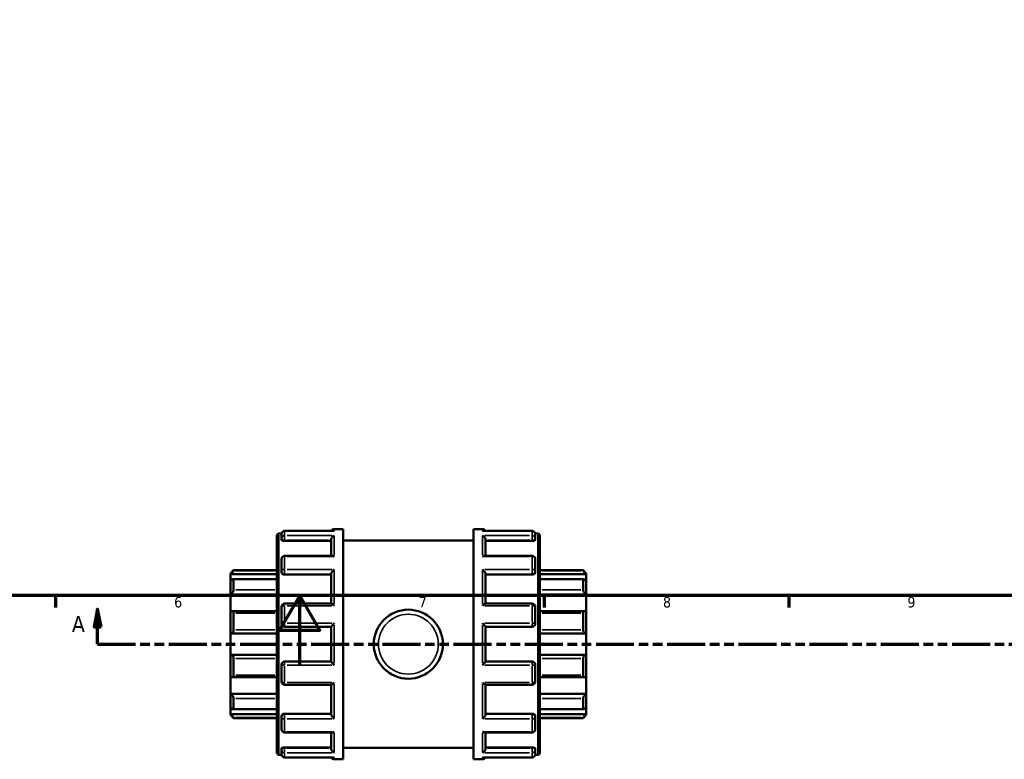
# Model space of a CAD drawing. Header units: millimetres. Extents: x 0 to 905, y -349 to 720.
# Tile 3 of 11: x 340 to 622, y -27 to 185. Entities that reach past the tile are written whole.
import ezdxf

# ---------------------------------------------------------------- set-up
doc = ezdxf.new("R2010")
doc.units = ezdxf.units.MM
doc.linetypes.add('DOUBLE_DASH_CHAIN', pattern=[1.2403, 0.6614, -0.0827, 0.1654, -0.0827, 0.1654, -0.0827])
for name, color, linetype, lineweight in [('Border (ANSI)', 7, 'Continuous', 70), ('Section Line (ANSI)', 7, 'DOUBLE_DASH_CHAIN', 70), ('Visible (ANSI)', 7, 'Continuous', 50), ('Visible Narrow (ANSI)', 7, 'Continuous', 35)]:
    doc.layers.add(name, color=color, linetype=linetype, lineweight=lineweight)
doc.styles.add('Label Text (ANSI)', font='tahoma.ttf')
doc.styles.add('Note Text (ANSI)', font='tahoma.ttf')

# ---------------------------------------------------------------- blocks, each defined once
blk = doc.blocks.new('Borders Default Border')
at = {"layer": 'Border (ANSI)'}
for p, q in [((350.42, 20), (350.42, 16.55)), ((490.58, 20), (490.58, 16.55)), ((560.67, 20), (560.67, 16.55))]:
    blk.add_line(p, q, dxfattribs=at)
at = {"layer": 'Border (ANSI)', "flags": 128}
for points in [[(20, 20), (20, 574), (821, 574), (821, 20), (20, 20)], [(420.5, 0), (420.5, 20), (414.73, 10), (426.27, 10), (420.5, 20)]]:
    blk.add_lwpolyline(points, dxfattribs=at)
at = {"layer": 'Border (ANSI)', "char_height": 3.05, "attachment_point": 7, "style": 'Note Text (ANSI)'}
for s, insert in [('6', (384.49, 16.49)), ('7', (454.6, 16.55)), ('8', (524.63, 16.48)), ('9', (594.7, 16.49))]:
    blk.add_mtext(s, dxfattribs=dict(at, insert=insert))
blk = doc.blocks.new('2dTransSection0')
at = {"layer": 'Section Line (ANSI)', "linetype": 'Continuous'}
for p, q in [((362.54, 16.03), (361.54, 11.03)), ((362.54, 11.03), (362.54, 16.03)), ((363.54, 11.03), (362.54, 16.03)), ((361.54, 11.03), (363.54, 11.03)), ((362.54, 6.03), (362.54, 11.03)), ((362.54, 6.03), (373.35, 6.03))]:
    blk.add_line(p, q, dxfattribs=at)
at = {"layer": 'Section Line (ANSI)', "linetype": 'DOUBLE_DASH_CHAIN', "ltscale": 16.457705}
blk.add_line((362.54, 6.03), (740.77, 6.03), dxfattribs=at)
at = {"layer": 'Section Line (ANSI)', "linetype": 'Continuous', "flags": 128}
blk.add_lwpolyline([(363.54, 11.03), (362.54, 16.03), (361.54, 11.03), (363.54, 11.03)], dxfattribs=at)
at = {"layer": 'Section Line (ANSI)'}
blk.add_solid([(363.54, 11.03), (362.54, 16.03), (361.54, 11.03), (363.54, 11.03)], dxfattribs=at)
at = {"layer": 'Section Line (ANSI)', "insert": (355.18, 9.53), "char_height": 4.57, "attachment_point": 7, "style": 'Label Text (ANSI)'}
blk.add_mtext('A', dxfattribs=at)

msp = doc.modelspace()

# ---------------------------------------------------------------- linework, layer by layer
at = {"layer": 'Visible (ANSI)'}
for p, q in [((413.923, -25.045), (413.923, 37.103)), ((414.529, 37.709), (415.252, 37.709)), ((415.243, 36.283), (415.243, 37.581)), ((430.238, 38.489), (416.152, 38.489)), ((430.402, 39.029), (432.923, 39.029)), ((432.923, -26.971), (432.923, 39.029)), ((470.323, -26.971), (470.323, 39.029)), ((470.323, 39.029), (472.845, 39.029)), ((487.095, 38.489), (473.008, 38.489)), ((487.994, 37.709), (488.717, 37.709)), ((488.003, 37.581), (488.003, 36.283)), ((489.323, 37.103), (489.323, -25.045)), ((415.243, 36.283), (415.243, 35.921)), ((416.152, 35.602), (429.493, 35.602)), ((429.493, 31.333), (429.493, 35.968)), ((432.923, 35.729), (470.323, 35.729)), ((473.753, 31.333), (473.753, 35.968)), ((487.095, 35.602), (473.753, 35.602)), ((488.003, 35.921), (488.003, 36.283)), ((429.818, 31.333), (416.152, 31.333)), ((487.095, 31.333), (473.429, 31.333)), ((415.243, 26.879), (415.243, 30.424)), ((488.003, 30.424), (488.003, 26.879)), ((400.623, 26.324), (401.532, 27.232)), ((400.623, 26.05), (400.623, 26.324)), ((400.623, 26.05), (413.923, 26.05)), ((400.623, 24.178), (400.623, 26.05)), ((401.532, 27.232), (401.532, 27.081)), ((401.532, 27.232), (413.923, 27.232)), ((415.243, 26.879), (415.243, 26.669)), ((416.152, 25.961), (429.493, 25.961)), ((429.493, 17.64), (429.493, 26.179)), ((473.753, 17.64), (473.753, 26.179)), ((487.095, 25.961), (473.753, 25.961)), ((488.003, 26.669), (488.003, 26.879)), ((489.323, 27.232), (501.715, 27.232)), ((502.623, 26.05), (489.323, 26.05)), ((501.715, 27.081), (501.715, 27.232)), ((502.623, 26.324), (501.715, 27.232)), ((502.623, 26.324), (502.623, 26.05)), ((502.623, 26.05), (502.623, 24.178)), ((400.623, 20.275), (400.623, 24.178)), ((413.923, 24.662), (401.422, 24.662)), ((401.532, 24.547), (401.532, 21.574)), ((501.825, 24.662), (489.323, 24.662)), ((501.715, 21.574), (501.715, 24.547)), ((502.623, 24.178), (502.623, 20.275)), ((400.623, 20.275), (413.923, 20.275)), ((400.623, 15.374), (400.623, 20.275)), ((502.623, 20.275), (489.323, 20.275)), ((502.623, 20.275), (502.623, 15.374)), ((429.549, 17.64), (416.152, 17.64)), ((487.095, 17.64), (473.697, 17.64)), ((400.623, 9.058), (400.623, 15.374)), ((413.923, 15.467), (401.022, 15.467)), ((401.532, 14.94), (401.532, 10.129)), ((415.243, 11.888), (415.243, 16.731)), ((488.003, 16.731), (488.003, 11.888)), ((502.225, 15.467), (489.323, 15.467)), ((501.715, 10.129), (501.715, 14.94)), ((502.623, 15.374), (502.623, 9.058)), ((400.623, 9.058), (413.923, 9.058)), ((400.623, 3), (400.623, 9.058)), ((416.152, 10.979), (429.493, 10.979)), ((429.493, 1.066), (429.493, 10.992)), ((473.753, 1.066), (473.753, 10.992)), ((473.753, 10.979), (487.095, 10.979)), ((502.623, 9.058), (489.323, 9.058)), ((502.623, 9.058), (502.623, 3)), ((400.623, -3.316), (400.623, 3)), ((400.623, 3), (413.923, 3)), ((502.623, 3), (489.323, 3)), ((502.623, 3), (502.623, -3.316)), ((401.532, 1.929), (401.532, -2.882)), ((415.243, -4.673), (415.243, 0.17)), ((429.493, 1.079), (416.152, 1.079)), ((487.095, 1.079), (473.753, 1.079)), ((488.003, 0.17), (488.003, -4.673)), ((501.715, -2.882), (501.715, 1.929)), ((400.623, -8.217), (400.623, -3.316)), ((401.022, -3.409), (413.923, -3.409)), ((416.152, -5.582), (429.549, -5.582)), ((429.493, -14.122), (429.493, -5.582)), ((473.697, -5.582), (487.095, -5.582)), ((473.753, -14.122), (473.753, -5.582)), ((489.323, -3.409), (502.225, -3.409)), ((502.623, -3.316), (502.623, -8.217)), ((400.623, -8.217), (413.923, -8.217)), ((400.623, -12.121), (400.623, -8.217)), ((502.623, -8.217), (489.323, -8.217)), ((502.623, -8.217), (502.623, -12.121)), ((401.532, -9.516), (401.532, -12.49)), ((501.715, -12.49), (501.715, -9.516)), ((400.623, -13.993), (400.623, -12.121)), ((400.623, -13.993), (413.923, -13.993)), ((400.623, -14.266), (400.623, -13.993)), ((401.422, -12.605), (413.923, -12.605)), ((416.152, -13.903), (429.493, -13.903)), ((487.095, -13.903), (473.753, -13.903)), ((489.323, -12.605), (501.825, -12.605)), ((502.623, -13.993), (489.323, -13.993)), ((502.623, -12.121), (502.623, -13.993)), ((502.623, -13.993), (502.623, -14.266)), ((400.623, -14.266), (401.532, -15.175)), ((401.532, -15.024), (401.532, -15.175)), ((401.532, -15.175), (413.923, -15.175)), ((415.243, -14.612), (415.243, -14.821)), ((415.243, -18.367), (415.243, -14.821)), ((488.003, -14.821), (488.003, -14.612)), ((488.003, -14.821), (488.003, -18.367)), ((489.323, -15.175), (501.715, -15.175)), ((502.623, -14.266), (501.715, -15.175)), ((501.715, -15.175), (501.715, -15.024)), ((416.152, -19.275), (429.818, -19.275)), ((429.493, -23.91), (429.493, -19.275)), ((473.429, -19.275), (487.095, -19.275)), ((473.753, -23.91), (473.753, -19.275)), ((415.243, -23.863), (415.243, -24.225)), ((415.243, -25.523), (415.243, -24.225)), ((416.152, -23.545), (429.493, -23.545)), ((432.923, -23.671), (470.323, -23.671)), ((487.095, -23.545), (473.753, -23.545)), ((488.003, -24.225), (488.003, -23.863)), ((488.003, -24.225), (488.003, -25.523)), ((414.529, -25.651), (415.252, -25.651)), ((416.152, -26.432), (430.238, -26.432)), ((430.402, -26.971), (432.923, -26.971)), ((470.323, -26.971), (472.845, -26.971)), ((473.008, -26.432), (487.095, -26.432)), ((487.994, -25.651), (488.717, -25.651))]:
    msp.add_line(p, q, dxfattribs=at)
msp.add_circle((451.623, 6.029), 9.9, dxfattribs=at)
for centre, radius, start, end in [((414.529, 37.103), 0.606, 90, 180), ((416.152, 37.581), 0.909, 90, 180), ((430.402, 38.12), 0.909, 90, 156.01478), ((472.845, 38.12), 0.909, 23.98522, 90), ((487.095, 37.581), 0.909, 0, 90), ((488.717, 37.103), 0.606, 0, 90), ((416.152, 30.424), 0.909, 90, 180), ((487.095, 30.424), 0.909, 0, 90), ((416.152, 16.731), 0.909, 90, 180), ((487.095, 16.731), 0.909, 0, 90), ((416.152, 11.888), 0.909, 180, 270), ((487.095, 11.888), 0.909, 270, 0), ((416.152, 0.17), 0.909, 90, 180), ((487.095, 0.17), 0.909, 0, 90), ((416.152, -4.673), 0.909, 180, 270), ((487.095, -4.673), 0.909, 270, 0), ((416.152, -18.367), 0.909, 180, 270), ((487.095, -18.367), 0.909, 270, 0), ((414.529, -25.045), 0.606, 180, 270), ((488.717, -25.045), 0.606, 270, 0), ((416.152, -25.523), 0.909, 180, 270), ((430.402, -26.062), 0.909, 203.98522, 270), ((472.845, -26.062), 0.909, 270, 336.01478), ((487.095, -25.523), 0.909, 270, 0)]:
    msp.add_arc(centre, radius, start, end, dxfattribs=at)
for points, knots in [([(429.493, 35.968), (429.493, 36.048), (429.505, 36.13), (429.553, 36.306), (429.591, 36.397), (429.699, 36.593), (429.775, 36.693), (429.937, 36.865), (430.024, 36.937), (430.205, 37.058), (430.302, 37.105), (430.399, 37.139), (430.401, 37.139), (430.402, 37.14)], [0, 0, 0, 0, 0.02554842, 0.02554842, 0.05485362, 0.05485362, 0.09389105, 0.09389105, 0.1325222, 0.1325222, 0.17309103, 0.17309103, 0.17369216, 0.17369216, 0.17369216, 0.17369216]), ([(430.402, 38.474), (430.401, 38.474), (430.399, 38.475), (430.345, 38.485), (430.291, 38.489), (430.238, 38.489)], [-0.000606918, -0.000606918, -0.000606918, -0.000606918, 0, 0, 0.022721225, 0.022721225, 0.022721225, 0.022721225]), ([(473.008, 38.489), (472.955, 38.489), (472.902, 38.485), (472.847, 38.475), (472.846, 38.474), (472.845, 38.474)], [0.150587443, 0.150587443, 0.150587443, 0.150587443, 0.17309103, 0.17309103, 0.173692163, 0.173692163, 0.173692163, 0.173692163]), ([(472.845, 37.14), (472.846, 37.139), (472.847, 37.139), (472.943, 37.106), (473.038, 37.059), (473.217, 36.941), (473.303, 36.871), (473.465, 36.702), (473.542, 36.601), (473.652, 36.404), (473.691, 36.313), (473.74, 36.137), (473.753, 36.054), (473.753, 35.972), (473.753, 35.97), (473.753, 35.968)], [-0.00060692, -0.00060692, -0.00060692, -0.00060692, 0, 0, 0.04029247, 0.04029247, 0.07871796, 0.07871796, 0.1184803, 0.1184803, 0.148246, 0.148246, 0.17406743, 0.17406743, 0.17474856, 0.17474856, 0.17474856, 0.17474856]), ([(416.152, 35.602), (416.038, 35.602), (415.917, 35.611), (415.693, 35.644), (415.592, 35.669), (415.43, 35.726), (415.359, 35.763), (415.266, 35.84), (415.243, 35.882), (415.243, 35.921)], [0, 0, 0, 0, 0.03419438, 0.03419438, 0.06838875, 0.06838875, 0.10318036, 0.10318036, 0.13797197, 0.13797197, 0.13797197, 0.13797197]), ([(488.003, 35.921), (488.003, 35.882), (487.981, 35.84), (487.887, 35.763), (487.817, 35.726), (487.655, 35.669), (487.553, 35.644), (487.33, 35.611), (487.209, 35.602), (487.095, 35.602)], [0.13830107, 0.13830107, 0.13830107, 0.13830107, 0.17309268, 0.17309268, 0.20788428, 0.20788428, 0.24207866, 0.24207866, 0.27627304, 0.27627304, 0.27627304, 0.27627304]), ([(430.402, 31.115), (430.401, 31.116), (430.399, 31.117), (430.303, 31.18), (430.209, 31.23), (430.029, 31.302), (429.944, 31.324), (429.848, 31.332), (429.833, 31.333), (429.818, 31.333)], [-0.000606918, -0.000606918, -0.000606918, -0.000606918, 0, 0, 0.040292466, 0.040292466, 0.078717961, 0.078717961, 0.086234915, 0.086234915, 0.086234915, 0.086234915]), ([(473.429, 31.333), (473.416, 31.333), (473.403, 31.332), (473.31, 31.326), (473.223, 31.304), (473.041, 31.232), (472.945, 31.181), (472.847, 31.117), (472.846, 31.116), (472.845, 31.115)], [0.087679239, 0.087679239, 0.087679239, 0.087679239, 0.093891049, 0.093891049, 0.132522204, 0.132522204, 0.17309103, 0.17309103, 0.173692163, 0.173692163, 0.173692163, 0.173692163]), ([(401.532, 27.081), (401.532, 27.073), (401.525, 27.059), (401.499, 27.017), (401.48, 26.989), (401.406, 26.893), (401.336, 26.808), (401.172, 26.621), (401.063, 26.503), (400.841, 26.269), (400.728, 26.154), (400.623, 26.05)], [0.17135449, 0.17135449, 0.17135449, 0.17135449, 0.19067973, 0.19067973, 0.21000496, 0.21000496, 0.24865543, 0.24865543, 0.29568221, 0.29568221, 0.33984476, 0.33984476, 0.33984476, 0.33984476]), ([(416.152, 25.961), (416.038, 25.961), (415.917, 25.979), (415.693, 26.051), (415.592, 26.106), (415.43, 26.232), (415.359, 26.312), (415.266, 26.487), (415.243, 26.581), (415.243, 26.669)], [0, 0, 0, 0, 0.03419438, 0.03419438, 0.06838875, 0.06838875, 0.10318036, 0.10318036, 0.13797197, 0.13797197, 0.13797197, 0.13797197]), ([(429.493, 26.179), (429.493, 26.234), (429.505, 26.296), (429.553, 26.442), (429.591, 26.524), (429.699, 26.716), (429.775, 26.825), (429.937, 27.03), (430.024, 27.126), (430.205, 27.307), (430.302, 27.391), (430.399, 27.467), (430.401, 27.468), (430.402, 27.469)], [0, 0, 0, 0, 0.02554842, 0.02554842, 0.05485362, 0.05485362, 0.09389105, 0.09389105, 0.1325222, 0.1325222, 0.17309103, 0.17309103, 0.17369216, 0.17369216, 0.17369216, 0.17369216]), ([(472.845, 27.469), (472.846, 27.468), (472.847, 27.467), (472.943, 27.393), (473.038, 27.31), (473.217, 27.132), (473.303, 27.037), (473.465, 26.835), (473.542, 26.725), (473.652, 26.531), (473.691, 26.448), (473.74, 26.302), (473.753, 26.239), (473.753, 26.182), (473.753, 26.181), (473.753, 26.179)], [-0.00060692, -0.00060692, -0.00060692, -0.00060692, 0, 0, 0.04029247, 0.04029247, 0.07871796, 0.07871796, 0.1184803, 0.1184803, 0.148246, 0.148246, 0.17406743, 0.17406743, 0.17474856, 0.17474856, 0.17474856, 0.17474856]), ([(488.003, 26.669), (488.003, 26.581), (487.981, 26.487), (487.887, 26.312), (487.817, 26.232), (487.655, 26.106), (487.553, 26.051), (487.33, 25.979), (487.209, 25.961), (487.095, 25.961)], [0.13830107, 0.13830107, 0.13830107, 0.13830107, 0.17309268, 0.17309268, 0.20788428, 0.20788428, 0.24207866, 0.24207866, 0.27627304, 0.27627304, 0.27627304, 0.27627304]), ([(502.623, 26.05), (502.518, 26.154), (502.406, 26.269), (502.184, 26.503), (502.075, 26.621), (501.911, 26.808), (501.84, 26.893), (501.767, 26.989), (501.747, 27.017), (501.721, 27.059), (501.715, 27.073), (501.715, 27.081)], [0.32674425, 0.32674425, 0.32674425, 0.32674425, 0.3709068, 0.3709068, 0.41793358, 0.41793358, 0.45658404, 0.45658404, 0.47590928, 0.47590928, 0.49523451, 0.49523451, 0.49523451, 0.49523451]), ([(400.623, 24.178), (400.728, 24.271), (400.841, 24.362), (401.063, 24.52), (401.172, 24.584), (401.336, 24.653), (401.406, 24.67), (401.48, 24.654), (401.499, 24.642), (401.525, 24.604), (401.532, 24.578), (401.532, 24.547)], [0.32674425, 0.32674425, 0.32674425, 0.32674425, 0.3709068, 0.3709068, 0.41793358, 0.41793358, 0.45658404, 0.45658404, 0.47590928, 0.47590928, 0.49523451, 0.49523451, 0.49523451, 0.49523451]), ([(501.715, 24.547), (501.715, 24.578), (501.721, 24.604), (501.747, 24.642), (501.767, 24.654), (501.84, 24.67), (501.911, 24.653), (502.075, 24.584), (502.184, 24.52), (502.406, 24.362), (502.518, 24.271), (502.623, 24.178)], [0.17135449, 0.17135449, 0.17135449, 0.17135449, 0.19067973, 0.19067973, 0.21000496, 0.21000496, 0.24865543, 0.24865543, 0.29568221, 0.29568221, 0.33984476, 0.33984476, 0.33984476, 0.33984476]), ([(401.532, 21.574), (401.532, 21.53), (401.525, 21.481), (401.499, 21.375), (401.48, 21.319), (401.406, 21.147), (401.336, 21.027), (401.172, 20.793), (401.063, 20.665), (400.841, 20.445), (400.728, 20.35), (400.623, 20.275)], [0.17135449, 0.17135449, 0.17135449, 0.17135449, 0.19067973, 0.19067973, 0.21000496, 0.21000496, 0.24865543, 0.24865543, 0.29568221, 0.29568221, 0.33984476, 0.33984476, 0.33984476, 0.33984476]), ([(502.623, 20.275), (502.518, 20.35), (502.406, 20.445), (502.184, 20.665), (502.075, 20.793), (501.911, 21.027), (501.84, 21.147), (501.767, 21.319), (501.747, 21.375), (501.721, 21.481), (501.715, 21.53), (501.715, 21.574)], [0.32674425, 0.32674425, 0.32674425, 0.32674425, 0.3709068, 0.3709068, 0.41793358, 0.41793358, 0.45658404, 0.45658404, 0.47590928, 0.47590928, 0.49523451, 0.49523451, 0.49523451, 0.49523451]), ([(430.402, 17.034), (430.401, 17.035), (430.399, 17.037), (430.303, 17.128), (430.209, 17.214), (430.029, 17.364), (429.944, 17.431), (429.782, 17.544), (429.705, 17.59), (429.606, 17.631), (429.574, 17.64), (429.549, 17.64)], [-0.00060692, -0.00060692, -0.00060692, -0.00060692, 0, 0, 0.04029247, 0.04029247, 0.07871796, 0.07871796, 0.1184803, 0.1184803, 0.14143731, 0.14143731, 0.14143731, 0.14143731]), ([(473.697, 17.64), (473.674, 17.64), (473.643, 17.632), (473.547, 17.593), (473.472, 17.548), (473.31, 17.436), (473.223, 17.369), (473.041, 17.216), (472.945, 17.13), (472.847, 17.037), (472.846, 17.035), (472.845, 17.034)], [0.03299979, 0.03299979, 0.03299979, 0.03299979, 0.05485362, 0.05485362, 0.09389105, 0.09389105, 0.1325222, 0.1325222, 0.17309103, 0.17309103, 0.17369216, 0.17369216, 0.17369216, 0.17369216]), ([(400.623, 15.374), (400.728, 15.42), (400.841, 15.453), (401.063, 15.474), (401.172, 15.459), (401.336, 15.384), (401.406, 15.326), (401.48, 15.204), (401.499, 15.157), (401.525, 15.054), (401.532, 14.998), (401.532, 14.94)], [0.32674425, 0.32674425, 0.32674425, 0.32674425, 0.3709068, 0.3709068, 0.41793358, 0.41793358, 0.45658404, 0.45658404, 0.47590928, 0.47590928, 0.49523451, 0.49523451, 0.49523451, 0.49523451]), ([(501.715, 14.94), (501.715, 14.998), (501.721, 15.054), (501.747, 15.157), (501.767, 15.204), (501.84, 15.326), (501.911, 15.384), (502.075, 15.459), (502.184, 15.474), (502.406, 15.453), (502.518, 15.42), (502.623, 15.374)], [0.17135449, 0.17135449, 0.17135449, 0.17135449, 0.19067973, 0.19067973, 0.21000496, 0.21000496, 0.24865543, 0.24865543, 0.29568221, 0.29568221, 0.33984476, 0.33984476, 0.33984476, 0.33984476]), ([(429.493, 10.992), (429.493, 11.006), (429.505, 11.032), (429.553, 11.108), (429.591, 11.16), (429.699, 11.296), (429.775, 11.385), (429.937, 11.567), (430.024, 11.662), (430.205, 11.854), (430.302, 11.954), (430.399, 12.051), (430.401, 12.052), (430.402, 12.053)], [0, 0, 0, 0, 0.02554842, 0.02554842, 0.05485362, 0.05485362, 0.09389105, 0.09389105, 0.1325222, 0.1325222, 0.17309103, 0.17309103, 0.17369216, 0.17369216, 0.17369216, 0.17369216]), ([(472.845, 12.053), (472.846, 12.052), (472.847, 12.051), (472.943, 11.955), (473.038, 11.858), (473.217, 11.668), (473.303, 11.575), (473.465, 11.393), (473.542, 11.303), (473.652, 11.165), (473.691, 11.112), (473.74, 11.034), (473.753, 11.008), (473.753, 10.993), (473.753, 10.992), (473.753, 10.992)], [-0.00060692, -0.00060692, -0.00060692, -0.00060692, 0, 0, 0.04029247, 0.04029247, 0.07871796, 0.07871796, 0.1184803, 0.1184803, 0.148246, 0.148246, 0.17406743, 0.17406743, 0.17474856, 0.17474856, 0.17474856, 0.17474856]), ([(401.532, 10.129), (401.532, 10.066), (401.525, 10.001), (401.499, 9.872), (401.48, 9.808), (401.406, 9.626), (401.336, 9.517), (401.172, 9.325), (401.063, 9.237), (400.841, 9.114), (400.728, 9.076), (400.623, 9.058)], [0.17135449, 0.17135449, 0.17135449, 0.17135449, 0.19067973, 0.19067973, 0.21000496, 0.21000496, 0.24865543, 0.24865543, 0.29568221, 0.29568221, 0.33984476, 0.33984476, 0.33984476, 0.33984476]), ([(502.623, 9.058), (502.518, 9.076), (502.406, 9.114), (502.184, 9.237), (502.075, 9.325), (501.911, 9.517), (501.84, 9.626), (501.767, 9.808), (501.747, 9.872), (501.721, 10.001), (501.715, 10.066), (501.715, 10.129)], [0.32674425, 0.32674425, 0.32674425, 0.32674425, 0.3709068, 0.3709068, 0.41793358, 0.41793358, 0.45658404, 0.45658404, 0.47590928, 0.47590928, 0.49523451, 0.49523451, 0.49523451, 0.49523451]), ([(400.623, 3), (400.728, 2.982), (400.841, 2.944), (401.063, 2.82), (401.172, 2.732), (401.336, 2.541), (401.406, 2.432), (401.48, 2.249), (401.499, 2.186), (401.525, 2.057), (401.532, 1.992), (401.532, 1.929)], [0.32674425, 0.32674425, 0.32674425, 0.32674425, 0.3709068, 0.3709068, 0.41793358, 0.41793358, 0.45658404, 0.45658404, 0.47590928, 0.47590928, 0.49523451, 0.49523451, 0.49523451, 0.49523451]), ([(501.715, 1.929), (501.715, 1.992), (501.721, 2.057), (501.747, 2.186), (501.767, 2.249), (501.84, 2.432), (501.911, 2.541), (502.075, 2.732), (502.184, 2.82), (502.406, 2.944), (502.518, 2.982), (502.623, 3)], [0.17135449, 0.17135449, 0.17135449, 0.17135449, 0.19067973, 0.19067973, 0.21000496, 0.21000496, 0.24865543, 0.24865543, 0.29568221, 0.29568221, 0.33984476, 0.33984476, 0.33984476, 0.33984476]), ([(430.402, 0.004), (430.401, 0.006), (430.399, 0.007), (430.303, 0.103), (430.209, 0.2), (430.029, 0.389), (429.944, 0.483), (429.782, 0.665), (429.705, 0.755), (429.595, 0.893), (429.556, 0.946), (429.507, 1.023), (429.494, 1.05), (429.493, 1.065), (429.493, 1.065), (429.493, 1.066)], [-0.00060692, -0.00060692, -0.00060692, -0.00060692, 0, 0, 0.04029247, 0.04029247, 0.07871796, 0.07871796, 0.1184803, 0.1184803, 0.148246, 0.148246, 0.17406743, 0.17406743, 0.17474856, 0.17474856, 0.17474856, 0.17474856]), ([(473.753, 1.066), (473.753, 1.051), (473.741, 1.026), (473.693, 0.95), (473.655, 0.898), (473.547, 0.761), (473.472, 0.673), (473.31, 0.49), (473.223, 0.396), (473.041, 0.203), (472.945, 0.104), (472.847, 0.007), (472.846, 0.006), (472.845, 0.004)], [0, 0, 0, 0, 0.02554842, 0.02554842, 0.05485362, 0.05485362, 0.09389105, 0.09389105, 0.1325222, 0.1325222, 0.17309103, 0.17309103, 0.17369216, 0.17369216, 0.17369216, 0.17369216]), ([(401.532, -2.882), (401.532, -2.941), (401.525, -2.997), (401.499, -3.099), (401.48, -3.146), (401.406, -3.269), (401.336, -3.326), (401.172, -3.402), (401.063, -3.416), (400.841, -3.395), (400.728, -3.362), (400.623, -3.316)], [0.17135449, 0.17135449, 0.17135449, 0.17135449, 0.19067973, 0.19067973, 0.21000496, 0.21000496, 0.24865543, 0.24865543, 0.29568221, 0.29568221, 0.33984476, 0.33984476, 0.33984476, 0.33984476]), ([(429.549, -5.582), (429.573, -5.582), (429.603, -5.574), (429.699, -5.535), (429.775, -5.491), (429.937, -5.379), (430.024, -5.311), (430.205, -5.159), (430.302, -5.072), (430.399, -4.979), (430.401, -4.978), (430.402, -4.976)], [0.03299979, 0.03299979, 0.03299979, 0.03299979, 0.05485362, 0.05485362, 0.09389105, 0.09389105, 0.1325222, 0.1325222, 0.17309103, 0.17309103, 0.17369216, 0.17369216, 0.17369216, 0.17369216]), ([(472.845, -4.976), (472.846, -4.978), (472.847, -4.979), (472.943, -5.071), (473.038, -5.156), (473.217, -5.307), (473.303, -5.374), (473.465, -5.487), (473.542, -5.532), (473.641, -5.574), (473.673, -5.582), (473.697, -5.582)], [-0.00060692, -0.00060692, -0.00060692, -0.00060692, 0, 0, 0.04029247, 0.04029247, 0.07871796, 0.07871796, 0.1184803, 0.1184803, 0.14143731, 0.14143731, 0.14143731, 0.14143731]), ([(502.623, -3.316), (502.518, -3.362), (502.406, -3.395), (502.184, -3.416), (502.075, -3.402), (501.911, -3.326), (501.84, -3.269), (501.767, -3.146), (501.747, -3.099), (501.721, -2.997), (501.715, -2.941), (501.715, -2.882)], [0.32674425, 0.32674425, 0.32674425, 0.32674425, 0.3709068, 0.3709068, 0.41793358, 0.41793358, 0.45658404, 0.45658404, 0.47590928, 0.47590928, 0.49523451, 0.49523451, 0.49523451, 0.49523451]), ([(400.623, -8.217), (400.728, -8.293), (400.841, -8.387), (401.063, -8.608), (401.172, -8.735), (401.336, -8.969), (401.406, -9.089), (401.48, -9.261), (401.499, -9.318), (401.525, -9.423), (401.532, -9.472), (401.532, -9.516)], [0.32674425, 0.32674425, 0.32674425, 0.32674425, 0.3709068, 0.3709068, 0.41793358, 0.41793358, 0.45658404, 0.45658404, 0.47590928, 0.47590928, 0.49523451, 0.49523451, 0.49523451, 0.49523451]), ([(501.715, -9.516), (501.715, -9.472), (501.721, -9.423), (501.747, -9.318), (501.767, -9.261), (501.84, -9.089), (501.911, -8.969), (502.075, -8.735), (502.184, -8.608), (502.406, -8.387), (502.518, -8.293), (502.623, -8.217)], [0.17135449, 0.17135449, 0.17135449, 0.17135449, 0.19067973, 0.19067973, 0.21000496, 0.21000496, 0.24865543, 0.24865543, 0.29568221, 0.29568221, 0.33984476, 0.33984476, 0.33984476, 0.33984476]), ([(401.532, -12.49), (401.532, -12.521), (401.525, -12.546), (401.499, -12.584), (401.48, -12.596), (401.406, -12.612), (401.336, -12.595), (401.172, -12.526), (401.063, -12.462), (400.841, -12.305), (400.728, -12.214), (400.623, -12.121)], [0.17135449, 0.17135449, 0.17135449, 0.17135449, 0.19067973, 0.19067973, 0.21000496, 0.21000496, 0.24865543, 0.24865543, 0.29568221, 0.29568221, 0.33984476, 0.33984476, 0.33984476, 0.33984476]), ([(400.623, -13.993), (400.728, -14.097), (400.841, -14.211), (401.063, -14.445), (401.172, -14.564), (401.336, -14.751), (401.406, -14.835), (401.48, -14.932), (401.499, -14.959), (401.525, -15.001), (401.532, -15.016), (401.532, -15.024)], [0.32674425, 0.32674425, 0.32674425, 0.32674425, 0.3709068, 0.3709068, 0.41793358, 0.41793358, 0.45658404, 0.45658404, 0.47590928, 0.47590928, 0.49523451, 0.49523451, 0.49523451, 0.49523451]), ([(415.243, -14.612), (415.243, -14.524), (415.266, -14.429), (415.359, -14.255), (415.43, -14.174), (415.592, -14.048), (415.693, -13.994), (415.917, -13.921), (416.038, -13.903), (416.152, -13.903)], [-0.13797197, -0.13797197, -0.13797197, -0.13797197, -0.10318036, -0.10318036, -0.06838875, -0.06838875, -0.03419438, -0.03419438, 0, 0, 0, 0]), ([(487.095, -13.903), (487.209, -13.903), (487.33, -13.921), (487.553, -13.994), (487.655, -14.048), (487.817, -14.174), (487.887, -14.255), (487.981, -14.429), (488.003, -14.524), (488.003, -14.612)], [0.27627304, 0.27627304, 0.27627304, 0.27627304, 0.31046741, 0.31046741, 0.34466179, 0.34466179, 0.3794534, 0.3794534, 0.41424501, 0.41424501, 0.41424501, 0.41424501]), ([(502.623, -12.121), (502.518, -12.214), (502.406, -12.305), (502.184, -12.462), (502.075, -12.526), (501.911, -12.595), (501.84, -12.612), (501.767, -12.596), (501.747, -12.584), (501.721, -12.546), (501.715, -12.521), (501.715, -12.49)], [0.32674425, 0.32674425, 0.32674425, 0.32674425, 0.3709068, 0.3709068, 0.41793358, 0.41793358, 0.45658404, 0.45658404, 0.47590928, 0.47590928, 0.49523451, 0.49523451, 0.49523451, 0.49523451]), ([(501.715, -15.024), (501.715, -15.016), (501.721, -15.001), (501.747, -14.959), (501.767, -14.932), (501.84, -14.835), (501.911, -14.751), (502.075, -14.564), (502.184, -14.445), (502.406, -14.211), (502.518, -14.097), (502.623, -13.993)], [0.17135449, 0.17135449, 0.17135449, 0.17135449, 0.19067973, 0.19067973, 0.21000496, 0.21000496, 0.24865543, 0.24865543, 0.29568221, 0.29568221, 0.33984476, 0.33984476, 0.33984476, 0.33984476]), ([(430.402, -15.411), (430.401, -15.41), (430.399, -15.409), (430.303, -15.335), (430.209, -15.252), (430.029, -15.074), (429.944, -14.98), (429.782, -14.777), (429.705, -14.667), (429.595, -14.474), (429.556, -14.391), (429.507, -14.244), (429.494, -14.181), (429.493, -14.125), (429.493, -14.123), (429.493, -14.122)], [-0.00060692, -0.00060692, -0.00060692, -0.00060692, 0, 0, 0.04029247, 0.04029247, 0.07871796, 0.07871796, 0.1184803, 0.1184803, 0.148246, 0.148246, 0.17406743, 0.17406743, 0.17474856, 0.17474856, 0.17474856, 0.17474856]), ([(473.753, -14.122), (473.753, -14.176), (473.741, -14.239), (473.693, -14.384), (473.655, -14.467), (473.547, -14.659), (473.472, -14.768), (473.31, -14.972), (473.223, -15.068), (473.041, -15.249), (472.945, -15.334), (472.847, -15.409), (472.846, -15.41), (472.845, -15.411)], [0, 0, 0, 0, 0.02554842, 0.02554842, 0.05485362, 0.05485362, 0.09389105, 0.09389105, 0.1325222, 0.1325222, 0.17309103, 0.17309103, 0.17369216, 0.17369216, 0.17369216, 0.17369216]), ([(429.818, -19.275), (429.83, -19.275), (429.843, -19.275), (429.937, -19.268), (430.024, -19.246), (430.205, -19.174), (430.302, -19.123), (430.399, -19.059), (430.401, -19.058), (430.402, -19.057)], [0.087679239, 0.087679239, 0.087679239, 0.087679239, 0.093891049, 0.093891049, 0.132522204, 0.132522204, 0.17309103, 0.17309103, 0.173692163, 0.173692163, 0.173692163, 0.173692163]), ([(472.845, -19.057), (472.846, -19.058), (472.847, -19.059), (472.943, -19.122), (473.038, -19.173), (473.217, -19.244), (473.303, -19.267), (473.398, -19.275), (473.414, -19.275), (473.429, -19.275)], [-0.000606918, -0.000606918, -0.000606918, -0.000606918, 0, 0, 0.040292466, 0.040292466, 0.078717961, 0.078717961, 0.086234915, 0.086234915, 0.086234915, 0.086234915]), ([(415.243, -23.863), (415.243, -23.825), (415.266, -23.783), (415.359, -23.705), (415.43, -23.669), (415.592, -23.612), (415.693, -23.587), (415.917, -23.553), (416.038, -23.545), (416.152, -23.545)], [-0.13797197, -0.13797197, -0.13797197, -0.13797197, -0.10318036, -0.10318036, -0.06838875, -0.06838875, -0.03419438, -0.03419438, 0, 0, 0, 0]), ([(430.402, -25.082), (430.401, -25.082), (430.399, -25.081), (430.303, -25.048), (430.209, -25.002), (430.029, -24.884), (429.944, -24.813), (429.782, -24.644), (429.705, -24.544), (429.595, -24.346), (429.556, -24.256), (429.507, -24.079), (429.494, -23.997), (429.493, -23.914), (429.493, -23.912), (429.493, -23.91)], [-0.00060692, -0.00060692, -0.00060692, -0.00060692, 0, 0, 0.04029247, 0.04029247, 0.07871796, 0.07871796, 0.1184803, 0.1184803, 0.148246, 0.148246, 0.17406743, 0.17406743, 0.17474856, 0.17474856, 0.17474856, 0.17474856]), ([(473.753, -23.91), (473.753, -23.99), (473.741, -24.072), (473.693, -24.248), (473.655, -24.339), (473.547, -24.535), (473.472, -24.636), (473.31, -24.807), (473.223, -24.879), (473.041, -25), (472.945, -25.048), (472.847, -25.081), (472.846, -25.082), (472.845, -25.082)], [0, 0, 0, 0, 0.02554842, 0.02554842, 0.05485362, 0.05485362, 0.09389105, 0.09389105, 0.1325222, 0.1325222, 0.17309103, 0.17309103, 0.17369216, 0.17369216, 0.17369216, 0.17369216]), ([(487.095, -23.545), (487.209, -23.545), (487.33, -23.553), (487.553, -23.587), (487.655, -23.612), (487.817, -23.669), (487.887, -23.705), (487.981, -23.783), (488.003, -23.825), (488.003, -23.863)], [0.27627338, 0.27627338, 0.27627338, 0.27627338, 0.31046775, 0.31046775, 0.34466213, 0.34466213, 0.37945374, 0.37945374, 0.41424535, 0.41424535, 0.41424535, 0.41424535]), ([(430.238, -26.432), (430.291, -26.432), (430.345, -26.427), (430.399, -26.417), (430.401, -26.417), (430.402, -26.417)], [0.150587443, 0.150587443, 0.150587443, 0.150587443, 0.17309103, 0.17309103, 0.173692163, 0.173692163, 0.173692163, 0.173692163]), ([(472.845, -26.417), (472.846, -26.417), (472.847, -26.417), (472.902, -26.427), (472.955, -26.432), (473.008, -26.432)], [-0.000606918, -0.000606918, -0.000606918, -0.000606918, 0, 0, 0.022721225, 0.022721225, 0.022721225, 0.022721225])]:
    msp.add_open_spline(points, degree=3, knots=knots, dxfattribs=at)
at = {"layer": 'Visible Narrow (ANSI)'}
for p, q in [((414.529, 37.319), (414.529, -25.261)), ((416.152, 38.476), (416.152, 38.489)), ((416.152, 38.426), (416.152, 37.225)), ((416.152, 35.899), (416.152, 37.11)), ((416.864, 38.474), (429.689, 38.474)), ((429.689, 37.14), (416.864, 37.14)), ((430.402, 39.027), (430.402, 38.528)), ((430.402, 36.932), (430.402, 31.504)), ((472.845, 38.528), (472.845, 39.027)), ((472.845, 31.504), (472.845, 36.932)), ((473.557, 38.474), (486.382, 38.474)), ((486.382, 37.14), (473.557, 37.14)), ((487.095, 38.489), (487.095, 38.476)), ((487.095, 37.225), (487.095, 38.426)), ((487.095, 37.11), (487.095, 35.899)), ((488.717, -25.261), (488.717, 37.319)), ((416.152, 35.614), (416.152, 35.817)), ((416.819, 35.829), (428.826, 35.829)), ((474.42, 35.829), (486.427, 35.829)), ((487.095, 35.817), (487.095, 35.614)), ((416.152, 31.135), (416.152, 31.332)), ((416.864, 31.115), (429.689, 31.115)), ((473.557, 31.115), (486.382, 31.115)), ((487.095, 31.332), (487.095, 31.135)), ((416.152, 30.947), (416.152, 27.665)), ((487.095, 27.665), (487.095, 30.947)), ((413.304, 27.081), (402.152, 27.081)), ((416.152, 26.134), (416.152, 27.406)), ((416.152, 25.968), (416.152, 26.085)), ((416.819, 26.092), (428.826, 26.092)), ((429.689, 27.469), (416.864, 27.469)), ((430.402, 27.005), (430.402, 17.603)), ((472.845, 17.603), (472.845, 27.005)), ((486.382, 27.469), (473.557, 27.469)), ((474.42, 26.092), (486.427, 26.092)), ((487.095, 27.406), (487.095, 26.134)), ((487.095, 26.085), (487.095, 25.968)), ((501.095, 27.081), (489.943, 27.081)), ((402.152, 24.547), (413.304, 24.547)), ((489.943, 24.547), (501.095, 24.547)), ((413.304, 21.574), (402.152, 21.574)), ((501.095, 21.574), (489.943, 21.574)), ((416.152, 17.086), (416.152, 17.638)), ((416.864, 17.034), (429.689, 17.034)), ((473.557, 17.034), (486.382, 17.034)), ((487.095, 17.638), (487.095, 17.086)), ((402.152, 14.94), (413.304, 14.94)), ((416.152, 16.79), (416.152, 12.307)), ((487.095, 12.307), (487.095, 16.79)), ((489.943, 14.94), (501.095, 14.94)), ((416.152, 10.982), (416.152, 11.975)), ((429.689, 12.053), (416.864, 12.053)), ((430.402, 11.457), (430.402, 0.601)), ((472.845, 0.601), (472.845, 11.457)), ((486.382, 12.053), (473.557, 12.053)), ((487.095, 11.975), (487.095, 10.982)), ((413.304, 10.129), (402.152, 10.129)), ((501.095, 10.129), (489.943, 10.129)), ((402.152, 1.929), (413.304, 1.929)), ((416.152, 0.083), (416.152, 1.075)), ((416.864, 0.004), (429.689, 0.004)), ((473.557, 0.004), (486.382, 0.004)), ((487.095, 1.075), (487.095, 0.083)), ((489.943, 1.929), (501.095, 1.929)), ((416.152, -0.249), (416.152, -4.733)), ((487.095, -4.733), (487.095, -0.249)), ((413.304, -2.882), (402.152, -2.882)), ((416.152, -5.58), (416.152, -5.029)), ((429.689, -4.976), (416.864, -4.976)), ((430.402, -5.546), (430.402, -14.947)), ((472.845, -14.947), (472.845, -5.546)), ((486.382, -4.976), (473.557, -4.976)), ((487.095, -5.029), (487.095, -5.58)), ((501.095, -2.882), (489.943, -2.882)), ((402.152, -9.516), (413.304, -9.516)), ((489.943, -9.516), (501.095, -9.516)), ((413.304, -12.49), (402.152, -12.49)), ((416.152, -14.027), (416.152, -13.91)), ((416.152, -15.349), (416.152, -14.077)), ((428.826, -14.034), (416.819, -14.034)), ((486.427, -14.034), (474.42, -14.034)), ((487.095, -13.91), (487.095, -14.027)), ((487.095, -14.077), (487.095, -15.349)), ((501.095, -12.49), (489.943, -12.49)), ((402.152, -15.024), (413.304, -15.024)), ((416.152, -15.607), (416.152, -18.889)), ((416.864, -15.411), (429.689, -15.411)), ((473.557, -15.411), (486.382, -15.411)), ((487.095, -18.889), (487.095, -15.607)), ((489.943, -15.024), (501.095, -15.024)), ((416.152, -19.275), (416.152, -19.078)), ((429.689, -19.057), (416.864, -19.057)), ((430.402, -19.447), (430.402, -24.875)), ((472.845, -24.875), (472.845, -19.447)), ((486.382, -19.057), (473.557, -19.057)), ((487.095, -19.078), (487.095, -19.275)), ((416.152, -23.76), (416.152, -23.556)), ((416.152, -25.052), (416.152, -23.842)), ((416.152, -25.167), (416.152, -26.369)), ((428.826, -23.771), (416.819, -23.771)), ((416.864, -25.082), (429.689, -25.082)), ((473.557, -25.082), (486.382, -25.082)), ((486.427, -23.771), (474.42, -23.771)), ((487.095, -23.556), (487.095, -23.76)), ((487.095, -23.842), (487.095, -25.052)), ((487.095, -26.369), (487.095, -25.167)), ((416.152, -26.432), (416.152, -26.418)), ((429.689, -26.417), (416.864, -26.417)), ((430.402, -26.471), (430.402, -26.97)), ((472.845, -26.97), (472.845, -26.471)), ((486.382, -26.417), (473.557, -26.417)), ((487.095, -26.418), (487.095, -26.432))]:
    msp.add_line(p, q, dxfattribs=at)
msp.add_circle((451.623, 6.029), 8.58, dxfattribs=at)
for centre, major_axis, ratio, start_param, end_param in [((416.152, 37.581), (-0.909, 0), 0.9831939, 4.7909288, 6.2046455), ((416.152, 36.283), (-0.909, 0), 0.9427532, 4.7909288, 6.2046455), ((487.095, 37.581), (0.909, 0), 0.9831939, 0.0785398, 1.4922565), ((487.095, 36.283), (0.909, 0), 0.9427532, 0.0785398, 1.4922565), ((416.152, 36.283), (-0.909, 0), 0.5, 0.0785398, 1.4922565), ((487.095, 36.283), (0.909, 0), 0.5, 4.7909288, 6.2046455), ((416.152, 30.424), (-0.909, 0), 0.7601886, 4.7909288, 6.2046455), ((487.095, 30.424), (0.909, 0), 0.7601886, 0.0785398, 1.4922565), ((416.152, 26.879), (-0.909, 0), 0.6497025, 4.7909288, 6.2046455), ((416.152, 26.879), (-0.909, 0), 0.8660254, 0.0785398, 1.4922565), ((487.095, 26.879), (0.909, 0), 0.6497025, 0.0785398, 1.4922565), ((487.095, 26.879), (0.909, 0), 0.8660254, 4.7909288, 6.2046455), ((416.152, 16.731), (-0.909, 0), 0.3334913, 4.7909288, 6.2046455), ((487.095, 16.731), (0.909, 0), 0.3334913, 0.0785398, 1.4922565), ((416.152, 11.888), (-0.909, 0), 0.1825646, 4.7909288, 6.2046455), ((487.095, 11.888), (0.909, 0), 0.1825646, 0.0785398, 1.4922565), ((416.152, 0.17), (-0.909, 0), 0.1825646, 0.0785398, 1.4922565), ((487.095, 0.17), (0.909, 0), 0.1825646, 4.7909288, 6.2046455), ((416.152, -4.673), (-0.909, 0), 0.3334913, 0.0785398, 1.4922565), ((487.095, -4.673), (0.909, 0), 0.3334913, 4.7909288, 6.2046455), ((416.152, -14.821), (-0.909, 0), 0.8660254, 4.7909288, 6.2046455), ((487.095, -14.821), (0.909, 0), 0.8660254, 0.0785398, 1.4922565), ((416.152, -14.821), (-0.909, 0), 0.6497025, 0.0785398, 1.4922565), ((487.095, -14.821), (0.909, 0), 0.6497025, 4.7909288, 6.2046455), ((416.152, -18.367), (-0.909, 0), 0.7601886, 0.0785398, 1.4922565), ((487.095, -18.367), (0.909, 0), 0.7601886, 4.7909288, 6.2046455), ((416.152, -24.225), (-0.909, 0), 0.5, 4.7909288, 6.2046455), ((416.152, -24.225), (-0.909, 0), 0.9427532, 0.0785398, 1.4922565), ((487.095, -24.225), (0.909, 0), 0.5, 0.0785398, 1.4922565), ((487.095, -24.225), (0.909, 0), 0.9427532, 4.7909288, 6.2046455), ((416.152, -25.523), (-0.909, 0), 0.9831939, 0.0785398, 1.4922565), ((487.095, -25.523), (0.909, 0), 0.9831939, 4.7909288, 6.2046455)]:
    msp.add_ellipse(centre, major_axis=major_axis, ratio=ratio, start_param=start_param, end_param=end_param, dxfattribs=at)

# ---------------------------------------------------------------- block references
msp.add_blockref('Borders Default Border', (0, 0))
at = {"layer": 'Section Line (ANSI)'}
msp.add_blockref('2dTransSection0', (0, 0), dxfattribs=at)

doc.saveas('drawing.dxf')
